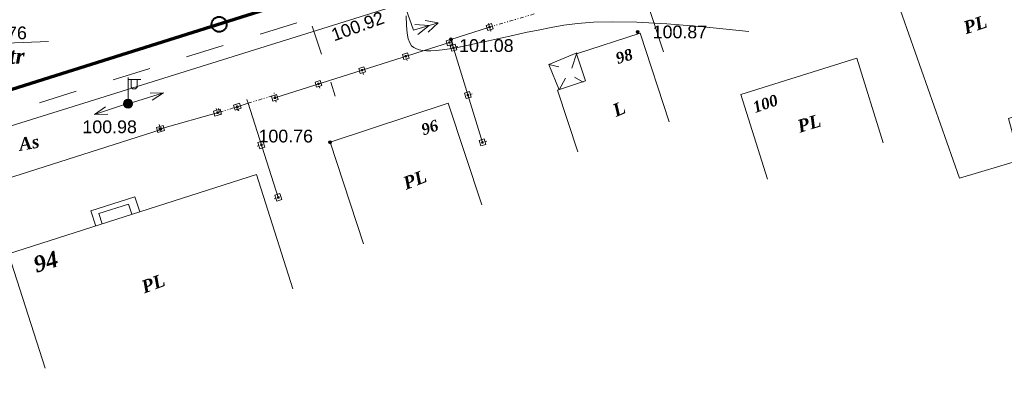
# Model space of a CAD drawing. Header units: millimetres. Extents: x 9396 to 25236, y 15106 to 31102.
# Tile 187 of 256: x 11111 to 11242, y 16746 to 16795. Entities that reach past the tile are written whole.
import ezdxf
from ezdxf.enums import TextEntityAlignment as Align

# ---------------------------------------------------------------- set-up
doc = ezdxf.new("R2010")
doc.units = ezdxf.units.MM
doc.linetypes.add('DIVIDE', pattern=[1.25, 0.5, -0.25, 0, -0.25, 0, -0.25])
doc.linetypes.add('HIDDEN', pattern=[0.375, 0.25, -0.125])
for name, color, linetype, lineweight, true_color in [('1001010', 7, 'Continuous', 9, 0x000000), ('10010110', 7, 'Continuous', 20, 0xa25100), ('1060000', 7, 'Continuous', 9, 0x000000), ('2030003', 7, 'Continuous', 9, 0x000000), ('21100200', 7, 'HIDDEN', 0, 0x800080), ('3000105', 7, 'DIVIDE', 9, 0x000000), ('3000113', 7, 'Continuous', 9, 0x000000), ('3000130', 7, 'Continuous', 9, 0x000000), ('5010210', 7, 'Continuous', 20, 0x008000), ('5010420', 7, 'Continuous', 9, 0x000000), ('6011210', 1, 'Continuous', 9, 0xff0000), ('6011300', 1, 'Continuous', 20, 0xff0000)]:
    doc.layers.add(name, color=color, linetype=linetype, lineweight=lineweight, true_color=true_color)
doc.layers.add('Канализация', color=1, linetype='Continuous', lineweight=70)
doc.layers.add('Колодец канал', color=3, linetype='Continuous', lineweight=40)
doc.styles.add('10', font='timesbi.ttf', dxfattribs={"height": 0.001481})
doc.styles.add('12', font='timesbi.ttf', dxfattribs={"height": 0.001693})
doc.styles.add('2', font='timesbi.ttf', dxfattribs={"height": 0.001693})
doc.styles.add('9', font='timesbi.ttf', dxfattribs={"height": 0.001693})
doc.styles.add('F2', font='arial.ttf', dxfattribs={"height": 0.001693})

# ---------------------------------------------------------------- blocks, each defined once
blk = doc.blocks.new('SYMBOL2030003')
at = {"true_color": 0xffffff}
h = blk.add_hatch(color=7, dxfattribs=at)
edge = h.paths.add_edge_path()
edge.add_arc((0, 0), 0.3, 0, 360)
at = {"true_color": 0x000000}
h = blk.add_hatch(color=18, dxfattribs=at)
edge = h.paths.add_edge_path()
edge.add_arc((0, 0), 0.1, 0, 360)
at = {"color": 18, "linetype": 'Continuous', "lineweight": 0, "true_color": 0x000000, "flags": 128}
for points in [[(0, 0.3), (0, 1.75)], [(0, 1.6), (0.85, 1.6)], [(0.2, 1.6), (0.2, 1.1), (0.3, 1), (0.5, 1), (0.6, 1.1), (0.6, 1.6)]]:
    blk.add_lwpolyline(points, dxfattribs=at)
at = {"color": 18, "linetype": 'Continuous', "lineweight": 0, "true_color": 0x000000}
for radius in [0.3, 0.1]:
    blk.add_circle((0, 0), radius, dxfattribs=at)
blk = doc.blocks.new('SYMBOL21100200')
at = {"true_color": 0x800080}
h = blk.add_hatch(color=216, dxfattribs=at)
edge = h.paths.add_edge_path()
edge.add_arc((0, 0), 0.1, 0, 360)
at = {"color": 216, "linetype": 'Continuous', "lineweight": 0, "true_color": 0x800080}
blk.add_circle((0, 0), 0.1, dxfattribs=at)

msp = doc.modelspace()

# ---------------------------------------------------------------- linework, layer by layer
at = {"layer": '1001010', "color": 253}
for p, q in [((11235.76, 16773.79, 146.45), (11225.14, 16803.95, 128.41)), ((11197.21, 16781.27, 188.59), (11193.35, 16793.06, 197.07)), ((11225.63, 16778.52, 189.06), (11222.1, 16789.75, 189.06)), ((11156.63, 16765.08, 175.21), (11152.17, 16778.58, 175.21))]:
    msp.add_line(p, q, dxfattribs=at)
for points in [[(11225.14, 16803.95, 194.06), (11239.24, 16808.59, 204.17), (11243.3, 16806.08, 202.78), (11249, 16788.3, 202.74), (11248.74, 16788.22, 201.29), (11250.03, 16784.17, 202.18), (11242.27, 16781.75, 175.07), (11243.78, 16776.2, 162.56), (11235.76, 16773.79, 146.45)], [(11193.35, 16793.06, 197.07), (11184.91, 16790.3, 188.59), (11186.08, 16786.72, 188.59), (11182.37, 16785.51, 188.59), (11185.06, 16777.29, 188.59)], [(11222.1, 16789.75, 189.06), (11206.73, 16784.91, 189.06), (11210.27, 16773.68, 189.06)], [(11152.17, 16778.58, 175.21), (11167.87, 16783.76, 201.96), (11172.33, 16770.25, 201.96)], [(11114.33, 16748.57, 141.05), (11109.47, 16763.76, 141.05), (11142.39, 16774.29, 201.6), (11147.25, 16759.1, 201.6)]]:
    msp.add_polyline3d(points, dxfattribs=at)
at = {"layer": '10010110'}
msp.add_polyline3d([(11207.79, 16793.3, 178.36), (11201.78, 16793.9, 180.21), (11196.87, 16794.29, 180.65), (11192.9, 16794.51, 179.79), (11189.71, 16794.58, 177.69), (11187.14, 16794.52, 174.44), (11185.02, 16794.35, 170.12), (11183.2, 16794.11, 164.83), (11181.51, 16793.81, 158.64), (11179.82, 16793.48, 151.68), (11178.12, 16793.13, 144.3), (11176.44, 16792.76, 136.86), (11174.8, 16792.4, 129.76), (11173.22, 16792.05, 123.37), (11171.73, 16791.73, 118.08), (11170.35, 16791.43, 114.27), (11169.11, 16791.18, 112.32), (11168.02, 16790.99, 112.48), (11167.08, 16790.85, 114.5), (11166.26, 16790.75, 117.96), (11165.56, 16790.71, 122.47), (11164.96, 16790.71, 127.64), (11164.45, 16790.76, 133.07), (11164.01, 16790.85, 138.35), (11163.63, 16790.97, 143.1), (11163.29, 16791.14, 146.88), (11162.99, 16791.39, 149.09), (11162.75, 16791.76, 149.11), (11162.55, 16792.3, 146.32), (11162.41, 16793.06, 140.08), (11162.32, 16794.07, 129.77), (11162.29, 16795.38, 114.76)], dxfattribs=at)
at = {"layer": '1060000', "color": 253}
for p, q in [((11181.2, 16788.92, 101.44), (11182.56, 16788.59, 101.44)), ((11185.8, 16786.57, 101.44), (11184.61, 16787.24, 101.44)), ((11182.59, 16785.54, 101.44), (11183.42, 16787.07, 101.44))]:
    msp.add_line(p, q, dxfattribs=at)
for points in [[(11100.12, 16800.67, 120.85), (11103.52, 16791.53, 201.52), (11114.78, 16791.94, 201.52)], [(11055.44, 16763.96, 72.45), (11101.87, 16778.3, 72.45), (11161.14, 16796.78, 72.45)], [(11182.59, 16785.54, 101.44), (11181.2, 16788.92, 101.44), (11184.95, 16790.46, 101.44), (11184.26, 16788.43, 101.44)], [(11121.05, 16767.46, 192.69), (11120.41, 16769.47, 53.47), (11126.26, 16771.34, 53.47), (11126.9, 16769.34, 192.69)], [(11121.93, 16767.75, 120.64), (11121.49, 16769.13, 120.64), (11125.41, 16770.38, 120.64), (11125.84, 16769.02, 120.64)]]:
    msp.add_polyline3d(points, dxfattribs=at)
at = {"layer": '3000105', "color": 253}
for p, q in [((11179.27, 16795.61, 201.74), (11173.36, 16793.88, 200.56)), ((11173.22, 16794.36, 201.15), (11173.53, 16793.3, 201.15)), ((11141.28, 16783.78, 120.64), (11144.83, 16784.82, 120.64)), ((11144.97, 16784.34, 120.64), (11144.66, 16785.39, 120.64)), ((11137.48, 16782.57, 109.51), (11139.76, 16783.26, 120.64)), ((11139.91, 16782.78, 115.07), (11139.59, 16783.83, 115.07)), ((11141.14, 16784.26, 120.64), (11141.45, 16783.2, 120.64)), ((11137.34, 16783.05, 115.07), (11137.66, 16782, 115.07))]:
    msp.add_line(p, q, dxfattribs=at)
at = {"layer": '3000113', "color": 253}
msp.add_line((11129.63, 16780.24, 177.81), (11103.46, 16771.87, 120.64), dxfattribs=at)
msp.add_polyline3d([(11212.19, 16806.13, 202.88), (11193.32, 16800.16, 199.39), (11196.44, 16790.6, 198.5)], dxfattribs=at)
at = {"layer": '3000130', "color": 253}
for p, q in [((11173.54, 16793.31, 200.86), (11173.47, 16793.55, 200.86)), ((11168.02, 16791.82, 54.68), (11144.82, 16784.49, 54.68)), ((11168.2, 16791.25, 54.68), (11168.12, 16791.49, 54.68)), ((11169.13, 16791.3, 200.86), (11168.89, 16791.23, 200.86)), ((11162.4, 16789.42, 54.68), (11162.32, 16789.66, 54.68)), ((11156.6, 16787.59, 54.68), (11156.52, 16787.82, 54.68)), ((11150.8, 16785.75, 54.68), (11150.73, 16785.99, 54.68)), ((11171.05, 16785.02, 200.86), (11170.81, 16784.94, 200.86)), ((11145, 16783.92, 54.68), (11144.93, 16784.16, 54.68)), ((11129.65, 16780.35, 124.95), (11137.48, 16782.57, 124.95)), ((11137.06, 16783.08, 124.95), (11137.13, 16782.84, 124.95)), ((11140.05, 16782.73, 146.81), (11139.97, 16782.97, 146.81)), ((11129.49, 16780.93, 124.95), (11129.56, 16780.69, 124.95)), ((11142.49, 16778.05, 146.81), (11142.73, 16778.13, 146.81)), ((11172.98, 16778.73, 200.86), (11172.74, 16778.66, 200.86)), ((11144.73, 16771.07, 146.81), (11144.97, 16771.15, 146.81))]:
    msp.add_line(p, q, dxfattribs=at)
for points in [[(11173.36, 16793.88, 200.56), (11168.21, 16792.24, 200.86), (11172.42, 16778.53, 201.15)], [(11145.3, 16771.25, 168.67), (11141.28, 16783.78, 140.26), (11139.76, 16783.26, 124.95)]]:
    msp.add_polyline3d(points, dxfattribs=at)
for points in [[(11173.62, 16794.33, 200.86), (11172.89, 16794.1, 200.86), (11173.1, 16793.43, 200.86), (11173.83, 16793.66, 200.86), (11173.62, 16794.33, 200.86)], [(11173.36, 16793.78, 200.86), (11173.41, 16793.79, 200.86), (11173.45, 16793.83, 200.86), (11173.46, 16793.88, 200.86), (11173.45, 16793.93, 200.86), (11173.41, 16793.97, 200.86), (11173.36, 16793.99, 200.86), (11173.31, 16793.97, 200.86), (11173.27, 16793.93, 200.86), (11173.25, 16793.88, 200.86), (11173.27, 16793.83, 200.86), (11173.31, 16793.79, 200.86), (11173.36, 16793.78, 200.86)], [(11168.25, 16792.27, 54.68), (11167.57, 16792.05, 54.68), (11167.78, 16791.38, 54.68), (11168.46, 16791.6, 54.68), (11168.25, 16792.27, 54.68)], [(11168.02, 16791.72, 54.68), (11168.07, 16791.74, 54.68), (11168.1, 16791.77, 54.68), (11168.12, 16791.82, 54.68), (11168.1, 16791.87, 54.68), (11168.07, 16791.91, 54.68), (11168.02, 16791.93, 54.68), (11167.97, 16791.91, 54.68), (11167.93, 16791.87, 54.68), (11167.92, 16791.82, 54.68), (11167.93, 16791.77, 54.68), (11167.97, 16791.74, 54.68), (11168.02, 16791.72, 54.68)], [(11168.11, 16791.39, 200.86), (11168.33, 16790.66, 200.86), (11169, 16790.86, 200.86), (11168.77, 16791.59, 200.86), (11168.11, 16791.39, 200.86)], [(11168.55, 16791.02, 200.86), (11168.6, 16791.03, 200.86), (11168.64, 16791.07, 200.86), (11168.66, 16791.12, 200.86), (11168.64, 16791.18, 200.86), (11168.6, 16791.22, 200.86), (11168.55, 16791.23, 200.86), (11168.5, 16791.22, 200.86), (11168.46, 16791.18, 200.86), (11168.45, 16791.12, 200.86), (11168.46, 16791.07, 200.86), (11168.5, 16791.03, 200.86), (11168.55, 16791.02, 200.86)], [(11162.45, 16790.43, 54.68), (11161.77, 16790.22, 54.68), (11161.99, 16789.55, 54.68), (11162.66, 16789.76, 54.68), (11162.45, 16790.43, 54.68)], [(11162.22, 16789.89, 54.68), (11162.27, 16789.9, 54.68), (11162.31, 16789.94, 54.68), (11162.32, 16789.99, 54.68), (11162.31, 16790.04, 54.68), (11162.27, 16790.08, 54.68), (11162.22, 16790.09, 54.68), (11162.17, 16790.08, 54.68), (11162.13, 16790.04, 54.68), (11162.12, 16789.99, 54.68), (11162.13, 16789.94, 54.68), (11162.17, 16789.9, 54.68), (11162.22, 16789.89, 54.68)], [(11156.65, 16788.6, 54.68), (11155.98, 16788.38, 54.68), (11156.19, 16787.72, 54.68), (11156.86, 16787.93, 54.68), (11156.65, 16788.6, 54.68)], [(11156.42, 16788.06, 54.68), (11156.47, 16788.07, 54.68), (11156.51, 16788.11, 54.68), (11156.52, 16788.16, 54.68), (11156.51, 16788.21, 54.68), (11156.47, 16788.24, 54.68), (11156.42, 16788.26, 54.68), (11156.37, 16788.24, 54.68), (11156.33, 16788.21, 54.68), (11156.32, 16788.16, 54.68), (11156.33, 16788.11, 54.68), (11156.37, 16788.07, 54.68), (11156.42, 16788.06, 54.68)], [(11150.85, 16786.76, 54.68), (11150.18, 16786.55, 54.68), (11150.39, 16785.88, 54.68), (11151.06, 16786.1, 54.68), (11150.85, 16786.76, 54.68)], [(11150.62, 16786.22, 54.68), (11150.67, 16786.24, 54.68), (11150.71, 16786.27, 54.68), (11150.72, 16786.32, 54.68), (11150.71, 16786.37, 54.68), (11150.67, 16786.41, 54.68), (11150.62, 16786.42, 54.68), (11150.57, 16786.41, 54.68), (11150.53, 16786.37, 54.68), (11150.52, 16786.32, 54.68), (11150.53, 16786.27, 54.68), (11150.57, 16786.24, 54.68), (11150.62, 16786.22, 54.68)], [(11145.05, 16784.93, 54.68), (11144.38, 16784.72, 54.68), (11144.59, 16784.05, 54.68), (11145.27, 16784.26, 54.68), (11145.05, 16784.93, 54.68)], [(11144.82, 16784.39, 54.68), (11144.87, 16784.4, 54.68), (11144.91, 16784.44, 54.68), (11144.92, 16784.49, 54.68), (11144.91, 16784.54, 54.68), (11144.87, 16784.58, 54.68), (11144.82, 16784.59, 54.68), (11144.77, 16784.58, 54.68), (11144.73, 16784.54, 54.68), (11144.72, 16784.49, 54.68), (11144.73, 16784.44, 54.68), (11144.77, 16784.4, 54.68), (11144.82, 16784.39, 54.68)], [(11170.03, 16785.11, 200.86), (11170.26, 16784.37, 200.86), (11170.93, 16784.58, 200.86), (11170.7, 16785.31, 200.86), (11170.03, 16785.11, 200.86)], [(11170.48, 16784.74, 200.86), (11170.53, 16784.75, 200.86), (11170.57, 16784.79, 200.86), (11170.58, 16784.84, 200.86), (11170.57, 16784.89, 200.86), (11170.53, 16784.93, 200.86), (11170.48, 16784.95, 200.86), (11170.43, 16784.93, 200.86), (11170.39, 16784.89, 200.86), (11170.37, 16784.84, 200.86), (11170.39, 16784.79, 200.86), (11170.43, 16784.75, 200.86), (11170.48, 16784.74, 200.86)], [(11140.15, 16783.77, 146.81), (11139.34, 16783.49, 146.81), (11139.57, 16782.83, 146.81), (11140.38, 16783.1, 146.81), (11140.15, 16783.77, 146.81)], [(11139.86, 16783.19, 146.81), (11139.91, 16783.2, 146.81), (11139.95, 16783.24, 146.81), (11139.97, 16783.3, 146.81), (11139.95, 16783.35, 146.81), (11139.91, 16783.39, 146.81), (11139.86, 16783.41, 146.81), (11139.8, 16783.39, 146.81), (11139.76, 16783.35, 146.81), (11139.75, 16783.3, 146.81), (11139.76, 16783.24, 146.81), (11139.8, 16783.2, 146.81), (11139.86, 16783.19, 146.81)], [(11136.88, 16782.04, 124.95), (11137.76, 16782.29, 124.95), (11137.57, 16782.96, 124.95), (11136.69, 16782.71, 124.95), (11136.88, 16782.04, 124.95)], [(11137.22, 16782.38, 124.95), (11137.28, 16782.4, 124.95), (11137.33, 16782.44, 124.95), (11137.34, 16782.5, 124.95), (11137.33, 16782.56, 124.95), (11137.28, 16782.6, 124.95), (11137.22, 16782.62, 124.95), (11137.17, 16782.6, 124.95), (11137.12, 16782.56, 124.95), (11137.11, 16782.5, 124.95), (11137.12, 16782.44, 124.95), (11137.17, 16782.4, 124.95), (11137.22, 16782.38, 124.95)], [(11129.31, 16779.89, 124.95), (11130.19, 16780.14, 124.95), (11130, 16780.81, 124.95), (11129.12, 16780.56, 124.95), (11129.31, 16779.89, 124.95)], [(11129.65, 16780.24, 124.95), (11129.71, 16780.25, 124.95), (11129.75, 16780.29, 124.95), (11129.77, 16780.35, 124.95), (11129.75, 16780.41, 124.95), (11129.71, 16780.45, 124.95), (11129.65, 16780.47, 124.95), (11129.6, 16780.45, 124.95), (11129.55, 16780.41, 124.95), (11129.54, 16780.35, 124.95), (11129.55, 16780.29, 124.95), (11129.6, 16780.25, 124.95), (11129.65, 16780.24, 124.95)], [(11143.53, 16777.93, 146.81), (11143.26, 16778.75, 146.81), (11142.6, 16778.53, 146.81), (11142.86, 16777.72, 146.81), (11143.53, 16777.93, 146.81)], [(11143.06, 16778.12, 146.81), (11143.12, 16778.14, 146.81), (11143.16, 16778.18, 146.81), (11143.17, 16778.23, 146.81), (11143.16, 16778.29, 146.81), (11143.12, 16778.33, 146.81), (11143.06, 16778.35, 146.81), (11143.01, 16778.33, 146.81), (11142.97, 16778.29, 146.81), (11142.95, 16778.23, 146.81), (11142.97, 16778.18, 146.81), (11143.01, 16778.14, 146.81), (11143.06, 16778.12, 146.81)], [(11171.96, 16778.82, 200.86), (11172.18, 16778.09, 200.86), (11172.85, 16778.29, 200.86), (11172.63, 16779.03, 200.86), (11171.96, 16778.82, 200.86)], [(11172.41, 16778.45, 200.86), (11172.46, 16778.47, 200.86), (11172.5, 16778.51, 200.86), (11172.51, 16778.56, 200.86), (11172.5, 16778.61, 200.86), (11172.46, 16778.65, 200.86), (11172.41, 16778.66, 200.86), (11172.35, 16778.65, 200.86), (11172.32, 16778.61, 200.86), (11172.3, 16778.56, 200.86), (11172.32, 16778.51, 200.86), (11172.35, 16778.47, 200.86), (11172.41, 16778.45, 200.86)], [(11145.77, 16770.96, 146.81), (11145.51, 16771.77, 146.81), (11144.84, 16771.56, 146.81), (11145.1, 16770.74, 146.81), (11145.77, 16770.96, 146.81)], [(11145.3, 16771.15, 146.81), (11145.36, 16771.16, 146.81), (11145.4, 16771.2, 146.81), (11145.41, 16771.26, 146.81), (11145.4, 16771.31, 146.81), (11145.36, 16771.35, 146.81), (11145.3, 16771.37, 146.81), (11145.25, 16771.35, 146.81), (11145.21, 16771.31, 146.81), (11145.19, 16771.26, 146.81), (11145.21, 16771.2, 146.81), (11145.25, 16771.16, 146.81), (11145.3, 16771.15, 146.81)]]:
    msp.add_polyline3d(points, close=True, dxfattribs=at)
at = {"layer": '5010210'}
for p, q in [((11145.32, 16793.69, 80.24), (11142.88, 16792.93, 80.24)), ((11147.76, 16794.45, 80.24), (11145.32, 16793.69, 80.24)), ((11149.79, 16793.98, 96.14), (11151.02, 16790.26, 96.14)), ((11133.12, 16789.9, 80.24), (11138, 16791.41, 80.24)), ((11125.8, 16787.62, 80.24), (11123.36, 16786.86, 80.24)), ((11128.24, 16788.38, 80.24), (11125.8, 16787.62, 80.24)), ((11152.87, 16784.69, 96.14), (11152.26, 16786.55, 96.14)), ((11113.61, 16783.83, 80.24), (11118.48, 16785.35, 80.24))]:
    msp.add_line(p, q, dxfattribs=at)
at = {"layer": '6011210'}
for p, q in [((11125.36, 16783.69, 202.39), (11130.05, 16785.12, 202.39)), ((11125.54, 16783.8, 149.17), (11120.89, 16782.27, 149.17))]:
    msp.add_line(p, q, dxfattribs=at)
for points in [[(11128.27, 16785.1, 202.39), (11130.05, 16785.12, 202.39), (11130.05, 16785.12, 202.39), (11128.57, 16784.15, 202.39)], [(11122.66, 16782.33, 149.17), (11120.89, 16782.27, 149.17), (11120.89, 16782.27, 149.17), (11122.35, 16783.28, 149.17)]]:
    msp.add_polyline3d(points, dxfattribs=at)
at = {"layer": '6011300'}
for points in [[(11161.48, 16798.52, 114.48), (11163.26, 16793.45, 114.48), (11166.54, 16794.44, 114.48)], [(11163.43, 16794.23, 114.48), (11165.32, 16794.07, 114.48), (11163.84, 16792.89, 114.48)], [(11164.81, 16794.75, 114.48), (11166.54, 16794.44, 114.48), (11165.18, 16793.19, 114.48)]]:
    msp.add_polyline3d(points, dxfattribs=at)
at = {"layer": 'Канализация', "elevation": 53}
msp.add_lwpolyline([(12228.43, 17139.82), (12021.44, 17074.81), (11795.93, 17002.9), (11329.52, 16854.74), (11115.67, 16787.38), (10954.57, 16736.61), (10592.24, 16620.2), (10486.13, 16586.85), (10372.91, 16549.13), (10338.97, 16538.59), (10329.35, 16531.16), (10310.18, 16524.96), (10297.32, 16526.92), (10197.76, 16494.35), (10167.88, 16483.3), (10086.56, 16408.9), (10007.55, 16330.7)], dxfattribs=at)
at = {"layer": 'Колодец канал'}
msp.add_circle((11137.44, 16794.24, 53), 1, dxfattribs=at)

# ---------------------------------------------------------------- block references
at = {"layer": '2030003', "color": 253, "xscale": 2, "yscale": 2, "zscale": 2}
msp.add_blockref('SYMBOL2030003', (11125.36, 16783.69, 198.34), dxfattribs=at)
at = {"layer": '21100200', "xscale": 2, "yscale": 2, "zscale": 2}
for p in [(11168.21, 16792.24, 202.16), (11193.01, 16793.23, 201.74), (11129.65, 16780.35, 201.96), (11152.17, 16778.58, 201.52)]:
    msp.add_blockref('SYMBOL21100200', p, dxfattribs=at)

# ---------------------------------------------------------------- texts
at = {"layer": '1001010', "color": 253, "style": '9'}
for s, height, rotation, p in [('PL', 1.693, 18.4, (11236.34, 16793.71, 203.01)), ('L', 1.69, 23.3, (11189.82, 16782.7, 0.01)), ('PL', 1.693, 16.9, (11214.28, 16780.64, 0)), ('PL', 1.693, 21.3, (11161.97, 16773.05, 0.01)), ('PL', 1.693, 20.5, (11127.22, 16759.29, 0.01))]:
    msp.add_text(s, height=height, rotation=rotation, dxfattribs=at).set_placement(p, align=Align.MIDDLE_LEFT)
at = {"layer": '1001010', "color": 1, "true_color": 0xff0000, "style": '10'}
for s, height, rotation, p in [('98', 1.481, 17.7, (11190.16, 16789.66, 0.01)), ('100', 1.481, 19.3, (11208.38, 16783.16, 0)), ('96', 1.481, 19, (11164.35, 16780.19, 0.01)), ('94', 2.131, 16.7, (11112.88, 16762.27, 0.01))]:
    msp.add_text(s, height=height, rotation=rotation, dxfattribs=at).set_placement(p, align=Align.MIDDLE_LEFT)
at = {"layer": '1060000', "color": 253, "style": '2'}
msp.add_text('As', height=1.693, rotation=9.8, dxfattribs=at).set_placement((11110.87, 16778.27, 107.69), align=Align.MIDDLE_LEFT)
at = {"layer": '21100200', "color": 253, "style": 'F2'}
msp.add_text('100.92', height=1.693, rotation=19.9, dxfattribs=at).set_placement((11152.43, 16792.76), align=Align.MIDDLE_LEFT)
for s, p in [('100.76', (11104.68, 16793.1)), ('100.87', (11195.01, 16793.23, 201.74)), ('101.08', (11169.31, 16791.42)), ('100.98', (11119.29, 16780.63)), ('100.76', (11142.67, 16779.4))]:
    msp.add_text(s, height=1.693, dxfattribs=at).set_placement(p, align=Align.MIDDLE_LEFT)
at = {"layer": '5010420', "color": 253, "style": '12'}
msp.add_text('99,3tr', height=2.055, dxfattribs=at).set_placement((11104.11, 16790.03, 0), align=Align.MIDDLE_LEFT)

doc.saveas('drawing.dxf')
